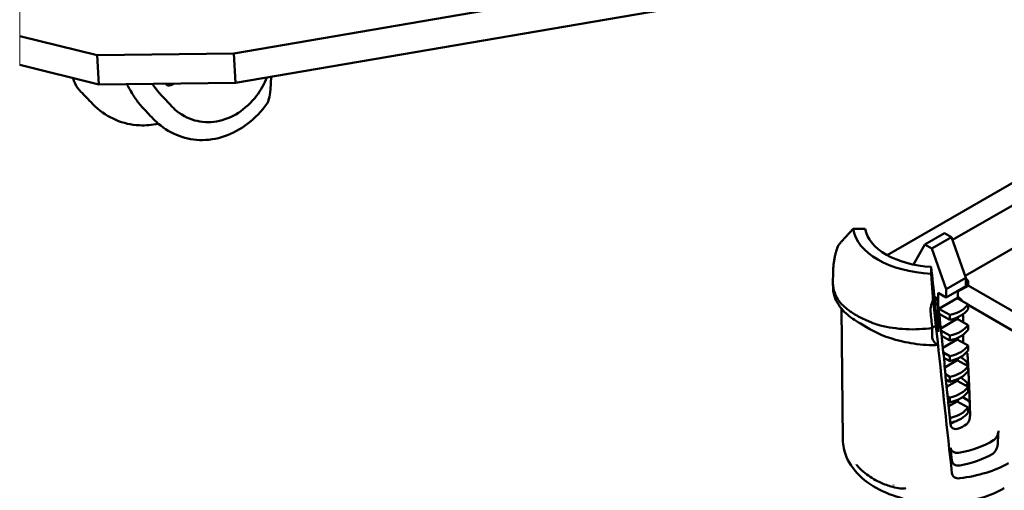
# Model space of a CAD drawing. Header units: millimetres. Extents: x 9 to 113, y 21 to 80.
# Tile 10 of 12: x 67 to 96, y 45 to 59. Entities that reach past the tile are written whole.
import ezdxf

# ---------------------------------------------------------------- set-up
doc = ezdxf.new("R2010")
doc.units = ezdxf.units.MM
doc.header["$LTSCALE"] = 0.2
doc.layers.add('Arêtes tangentes visibles(ISO)', color=7, linetype='Continuous', lineweight=18)
doc.layers.add('Arêtes visibles(ISO)', color=7, linetype='Continuous', lineweight=50)

msp = doc.modelspace()

# ---------------------------------------------------------------- linework, layer by layer
at = {"layer": 'Arêtes tangentes visibles(ISO)'}
for p, q in [((66.662, 58.485), (66.662, 59.609)), ((66.662, 57.615), (66.662, 58.485))]:
    msp.add_line(p, q, dxfattribs=at)
at = {"layer": 'Arêtes visibles(ISO)'}
for p, q in [((73.119, 57.958), (96.31, 61.936)), ((73.171, 57.075), (96.31, 61.045)), ((92.819, 51.879), (104.951, 58.883)), ((66.662, 58.485), (68.999, 57.908)), ((73.119, 57.958), (68.999, 57.908)), ((68.999, 57.908), (69.05, 57.025)), ((73.171, 57.075), (73.119, 57.958)), ((94.795, 52.336), (104.639, 58.019)), ((69.05, 57.025), (66.662, 57.615)), ((69.05, 57.025), (73.171, 57.075)), ((71.065, 57.048), (71.063, 57.05)), ((74.244, 57.259), (74.221, 56.876)), ((68.508, 56.805), (68.508, 56.805)), ((92.158, 52.672), (91.797, 52.672)), ((97.542, 52.623), (95.17, 51.254)), ((93.961, 52.196), (94.555, 52.539)), ((94.767, 52.417), (94.173, 52.074)), ((94.555, 52.539), (94.767, 52.417)), ((95.191, 51.192), (94.767, 52.417)), ((93.613, 51.593), (93.961, 52.196)), ((94.173, 52.074), (93.961, 52.196)), ((94.173, 52.074), (94.597, 50.849)), ((91.192, 51.372), (91.188, 51.034)), ((94.149, 51.523), (94.149, 51.314)), ((94.597, 50.849), (95.191, 51.192)), ((95.191, 50.947), (95.191, 51.192)), ((95.26, 51.102), (95.191, 51.062)), ((95.26, 50.955), (95.26, 51.102)), ((91.19, 50.887), (91.188, 51.017)), ((94.597, 50.604), (95.191, 50.947)), ((94.597, 50.604), (94.597, 50.849)), ((94.958, 50.781), (95.26, 50.955)), ((94.958, 50.567), (94.958, 50.812)), ((96.855, 50.046), (95.26, 50.967)), ((94.205, 50.535), (94.291, 49.746)), ((94.245, 50.629), (94.343, 50.572)), ((94.343, 50.572), (94.256, 50.522)), ((94.343, 50.572), (94.343, 50.425)), ((94.364, 50.739), (94.597, 50.604)), ((94.364, 50.344), (94.364, 50.739)), ((94.385, 50.261), (94.937, 50.58)), ((94.937, 50.58), (95.26, 50.393)), ((91.484, 46.316), (91.442, 50.267)), ((94.29, 50.395), (94.343, 50.425)), ((94.359, 50.393), (94.359, 49.569)), ((94.709, 50.075), (94.385, 50.261)), ((94.385, 50.148), (94.385, 50.261)), ((95.26, 50.246), (95.26, 50.393)), ((95.26, 50.379), (96.939, 49.409)), ((94.389, 50.112), (94.709, 49.928)), ((94.437, 49.669), (94.937, 49.957)), ((94.709, 49.928), (94.709, 50.075)), ((94.937, 49.957), (95.26, 49.771)), ((94.958, 49.945), (94.958, 50.009)), ((92.303, 49.647), (92.015, 49.813)), ((94.183, 49.683), (94.181, 49.429)), ((94.291, 49.746), (94.183, 49.683)), ((94.291, 49.746), (94.347, 49.258)), ((94.709, 49.452), (94.444, 49.605)), ((95.26, 49.624), (95.26, 49.771)), ((94.461, 49.448), (94.709, 49.305)), ((94.501, 49.084), (94.937, 49.335)), ((94.709, 49.305), (94.709, 49.452)), ((94.937, 49.335), (95.26, 49.149)), ((94.958, 49.323), (94.958, 49.387)), ((94.347, 49.258), (94.347, 49.175)), ((95.26, 49.002), (95.26, 49.149)), ((94.709, 48.83), (94.516, 48.941)), ((94.534, 48.784), (94.709, 48.683)), ((94.557, 48.494), (94.937, 48.713)), ((94.709, 48.683), (94.709, 48.83)), ((94.937, 48.713), (95.26, 48.526)), ((94.958, 48.701), (94.958, 48.765)), ((95.252, 48.609), (95.185, 48.57)), ((95.26, 48.38), (95.26, 48.526)), ((94.709, 48.208), (94.578, 48.284)), ((94.594, 48.127), (94.709, 48.061)), ((94.709, 48.061), (94.709, 48.208)), ((94.958, 48.079), (94.958, 48.143)), ((94.616, 47.906), (94.937, 48.091)), ((94.937, 48.091), (95.26, 47.904)), ((95.26, 47.991), (95.185, 47.948)), ((95.26, 47.904), (95.26, 47.991)), ((95.26, 47.757), (95.26, 47.904)), ((94.709, 47.586), (94.645, 47.622)), ((94.709, 47.439), (94.709, 47.586)), ((94.958, 47.457), (94.958, 47.521)), ((94.661, 47.466), (94.709, 47.439)), ((94.677, 47.319), (94.937, 47.469)), ((94.937, 47.469), (95.26, 47.282)), ((95.26, 47.135), (95.26, 47.282)), ((94.853, 46.857), (94.731, 46.787)), ((91.484, 46.316), (91.484, 46.316))]:
    msp.add_line(p, q, dxfattribs=at)
for centre, major_axis, ratio, start_param, end_param in [((113.219, 5.747), (-62.945, 71.33), 0.029396, 5.475214, 5.482308), ((94.364, 52.796), (-2.576, 0), 0.57735, 0.083636, 1.48716), ((94.364, 52.796), (-2.216, 0), 0.57735, 0.097263, 1.473534), ((94.143, 52.852), (-2.213, 20.727), 0.006497, 1.634246, 1.729122), ((94.364, 50.903), (0.96, 0), 0.57735, 0.367052, 0.532016), ((93.588, 51.026), (-2.4, 0), 0.57735, 6.277014, 6.703365), ((94.364, 50.347), (0.764, 0), 0.57735, 0.342127, 0.679909), ((94.364, 50.837), (-0.769, 0), 0.57735, 1.447939, 1.563988), ((94.287, 51.511), (-0.775, 7.258), 0.006497, 1.724718, 1.977559), ((94.364, 50.592), (0.96, 0), 0.57735, 5.079441, 5.916134), ((94.364, 50.445), (0.96, 0), 0.57735, 5.079441, 5.916134), ((93.837, 77.559), (1.461, -33.823), 0.044612, 5.654046, 5.679205), ((94.414, 44.754), (0.479, 6.861), 0.074764, 5.556013, 5.609705), ((94.364, 50.837), (-2.915, 0), 0.57735, 0.785398, 1.219734), ((93.588, 51.026), (-2.4, 0), 0.57735, 1.150616, 1.821063), ((94.364, 49.97), (0.96, 0), 0.57735, 5.079441, 5.916134), ((94.364, 49.823), (0.96, 0), 0.57735, 5.079441, 5.916134), ((94.414, 44.754), (0.479, 6.861), 0.074764, 5.428726, 5.477001), ((94.41, 50.913), (2.974, 0.059), 0.590078, 4.340629, 4.59347), ((94.111, 53.176), (-2.994, 28.044), 0.006497, 1.710285, 1.854738), ((94.364, 49.348), (0.96, 0), 0.57735, 5.079441, 5.916134), ((94.364, 49.201), (0.96, 0), 0.57735, 5.079441, 5.916134), ((94.364, 48.414), (0.95, 0), 0.57735, 0.362193, 0.788655), ((94.364, 48.725), (0.96, 0), 0.57735, 5.079441, 5.916134), ((94.364, 48.578), (0.96, 0), 0.57735, 5.079441, 5.916134), ((94.364, 47.792), (0.96, 0), 0.57735, 0.367052, 0.788528), ((94.364, 48.103), (0.96, 0), 0.57735, 5.079441, 5.916134), ((94.364, 47.956), (0.96, 0), 0.57735, 5.079441, 5.916134), ((94.364, 47.481), (0.96, 0), 0.57735, 5.084224, 5.916134), ((94.364, 47.334), (0.96, 0), 0.57735, 5.100762, 5.916134), ((94.364, 47.166), (1.083, 0), 0.57735, 5.305367, 5.603502), ((94.202, 41.836), (-1.566, -22.421), 0.074764, 1.770679, 1.789281), ((94.586, 48.715), (2.223, -20.825), 0.006497, 4.839243, 4.857928), ((94.364, 47.166), (2.244, 0), 0.57735, 4.985614, 5.54876), ((94.364, 46.778), (-2.248, 0), 0.57735, 1.862726, 2.388597), ((94.41, 46.805), (-2.931, 0), 0.57735, 1.777246, 2.356194)]:
    msp.add_ellipse(centre, major_axis=major_axis, ratio=ratio, start_param=start_param, end_param=end_param, dxfattribs=at)
for points, knots in [([(68.508, 56.805), (68.436, 56.88), (68.377, 56.965), (68.306, 57.107), (68.284, 57.162), (68.267, 57.219)], [0, 0, 0, 0, 0.05493183, 0.05493183, 0.08812437, 0.08812437, 0.08812437, 0.08812437]), ([(70.349, 56.353), (70.267, 56.441), (70.188, 56.545), (70.047, 56.761), (69.982, 56.874), (69.913, 57.002), (69.903, 57.019), (69.894, 57.035)], [0, 0, 0, 0, 0.0664356, 0.0664356, 0.1302961, 0.1302961, 0.139903, 0.139903, 0.139903, 0.139903]), ([(70.91, 56.727), (70.902, 56.735), (70.894, 56.744), (70.886, 56.753), (70.811, 56.836), (70.736, 56.936), (70.665, 57.045)], [1.55306108, 1.55306108, 1.55306108, 1.55306108, 1.55973484, 1.55973484, 1.55973484, 1.62340131, 1.62340131, 1.62340131, 1.62340131]), ([(71.319, 57.053), (71.282, 57.031), (71.25, 57.017), (71.173, 56.989), (71.149, 56.989), (71.13, 56.99), (71.143, 56.984), (71.109, 57.005), (71.09, 57.02), (71.065, 57.048)], [1.239862, 1.239862, 1.239862, 1.239862, 1.407704, 1.407704, 1.746296, 1.746296, 2.210444, 2.210444, 2.443461, 2.443461, 2.443461, 2.443461]), ([(74.118, 57.238), (74.037, 57.042), (73.925, 56.842), (73.659, 56.49), (73.45, 56.294), (73.062, 56.045), (72.814, 55.946), (72.389, 55.874), (72.137, 55.886), (71.734, 56), (71.512, 56.122), (71.314, 56.297), (71.278, 56.333), (71.242, 56.371)], [-1.3854205, -1.3854205, -1.3854205, -1.3854205, -1.2851801, -1.2851801, -1.1596856, -1.1596856, -1.0347815, -1.0347815, -0.9098773, -0.9098773, -0.7843829, -0.7843829, -0.7557933, -0.7557933, -0.7557933, -0.7557933]), ([(74.221, 56.876), (74.214, 56.761), (74.199, 56.663), (74.163, 56.525), (74.145, 56.489), (74.128, 56.458), (74.123, 56.45), (74.118, 56.443)], [0, 0, 0, 0, 0.0586483, 0.0586483, 0.1065248, 0.1065248, 0.1235436, 0.1235436, 0.1235436, 0.1235436]), ([(70.835, 55.847), (70.649, 55.803), (70.458, 55.784), (70.027, 55.803), (69.785, 55.86), (69.336, 56.053), (69.123, 56.191), (68.913, 56.388), (68.886, 56.414), (68.86, 56.441)], [0.326172, 0.326172, 0.326172, 0.326172, 0.4322582, 0.4322582, 0.5698512, 0.5698512, 0.7077008, 0.7077008, 0.7280704, 0.7280704, 0.7280704, 0.7280704]), ([(74.118, 56.443), (73.955, 56.215), (73.759, 56.011), (73.328, 55.678), (73.087, 55.546), (72.594, 55.378), (72.336, 55.339), (71.845, 55.357), (71.607, 55.411), (71.163, 55.598), (70.953, 55.734), (70.743, 55.933), (70.713, 55.963), (70.685, 55.993)], [0, 0, 0, 0, 0.1426524, 0.1426524, 0.2871826, 0.2871826, 0.4295033, 0.4295033, 0.5662469, 0.5662469, 0.7048766, 0.7048766, 0.7281599, 0.7281599, 0.7281599, 0.7281599]), ([(91.358, 52.179), (91.329, 52.119), (91.304, 52.058), (91.281, 51.986), (91.277, 51.973), (91.274, 51.959)], [0.00921662, 0.00921662, 0.00921662, 0.00921662, 0.04245942, 0.04245942, 0.05006155, 0.05006155, 0.05006155, 0.05006155]), ([(91.274, 51.959), (91.264, 51.921), (91.255, 51.883), (91.238, 51.806), (91.231, 51.767), (91.218, 51.69), (91.212, 51.65), (91.203, 51.572), (91.199, 51.532), (91.194, 51.452), (91.192, 51.413), (91.192, 51.372)], [0.15071351, 0.15071351, 0.15071351, 0.15071351, 0.16764264, 0.16764264, 0.18457177, 0.18457177, 0.20150091, 0.20150091, 0.21843004, 0.21843004, 0.23535918, 0.23535918, 0.23535918, 0.23535918]), ([(92.015, 49.813), (91.933, 49.86), (91.856, 49.909), (91.709, 50.014), (91.641, 50.069), (91.513, 50.187), (91.453, 50.25), (91.345, 50.392), (91.296, 50.472), (91.219, 50.658), (91.191, 50.767), (91.19, 50.887)], [0.4393149, 0.4393149, 0.4393149, 0.4393149, 0.4867196, 0.4867196, 0.5341243, 0.5341243, 0.5815291, 0.5815291, 0.6289338, 0.6289338, 0.6763386, 0.6763386, 0.6763386, 0.6763386]), ([(94.13, 50.174), (94.126, 50.215), (94.129, 50.26), (94.151, 50.385), (94.177, 50.465), (94.205, 50.535)], [0, 0, 0, 0, 0.02533393, 0.02533393, 0.06760857, 0.06760857, 0.06760857, 0.06760857]), ([(92.609, 49.761), (92.574, 49.77), (92.525, 49.785), (92.37, 49.838), (92.279, 49.874), (92.068, 49.968), (91.954, 50.027), (91.75, 50.15), (91.661, 50.212), (91.535, 50.316), (91.493, 50.354), (91.429, 50.421), (91.41, 50.443), (91.397, 50.461)], [0, 0, 0, 0, 0.0190749, 0.0190749, 0.0492253, 0.0492253, 0.0914929, 0.0914929, 0.1317136, 0.1317136, 0.155361, 0.155361, 0.1708997, 0.1708997, 0.1708997, 0.1708997]), ([(94.347, 49.175), (94.337, 49.179), (94.329, 49.184), (94.279, 49.215), (94.241, 49.248), (94.204, 49.313), (94.195, 49.335), (94.184, 49.38), (94.181, 49.404), (94.181, 49.429)], [0.05309291, 0.05309291, 0.05309291, 0.05309291, 0.06182494, 0.06182494, 0.10369082, 0.10369082, 0.12112443, 0.12112443, 0.13677795, 0.13677795, 0.13677795, 0.13677795]), ([(94.347, 49.175), (94.339, 49.174), (94.331, 49.172), (94.247, 49.161), (94.168, 49.159), (94.091, 49.163)], [0.07261155, 0.07261155, 0.07261155, 0.07261155, 0.07577935, 0.07577935, 0.10574062, 0.10574062, 0.10574062, 0.10574062]), ([(95.097, 47.598), (95.109, 47.592), (95.121, 47.586), (95.203, 47.539), (95.263, 47.491), (95.312, 47.439)], [0.21028016, 0.21028016, 0.21028016, 0.21028016, 0.21822987, 0.21822987, 0.26731448, 0.26731448, 0.26731448, 0.26731448]), ([(95.207, 46.772), (95.207, 46.773), (95.208, 46.773), (95.228, 46.787), (95.246, 46.808), (95.278, 46.859), (95.291, 46.888), (95.309, 46.946), (95.316, 46.979), (95.322, 47.033), (95.323, 47.055), (95.323, 47.075)], [-0.06197145, -0.06197145, -0.06197145, -0.06197145, -0.06159787, -0.06159787, -0.04618768, -0.04618768, -0.03077748, -0.03077748, -0.01538874, -0.01538874, -0.00454444, -0.00454444, -0.00454444, -0.00454444]), ([(94.733, 46.766), (94.736, 46.743), (94.743, 46.721), (94.768, 46.68), (94.787, 46.662), (94.833, 46.637), (94.862, 46.63), (94.918, 46.631), (94.945, 46.637), (94.97, 46.647)], [0.13516936, 0.13516936, 0.13516936, 0.13516936, 0.14819861, 0.14819861, 0.16346635, 0.16346635, 0.18032585, 0.18032585, 0.1948227, 0.1948227, 0.1948227, 0.1948227]), ([(96.03, 46.297), (96.03, 46.297), (96.03, 46.297), (96.05, 46.31), (96.07, 46.329), (96.108, 46.375), (96.124, 46.402), (96.15, 46.456), (96.161, 46.486), (96.173, 46.539), (96.177, 46.561), (96.178, 46.581)], [0.17878772, 0.17878772, 0.17878772, 0.17878772, 0.17880533, 0.17880533, 0.19375596, 0.19375596, 0.2087066, 0.2087066, 0.22364063, 0.22364063, 0.23511903, 0.23511903, 0.23511903, 0.23511903]), ([(96.355, 44.85), (96.107, 44.708), (95.822, 44.596), (95.217, 44.442), (94.889, 44.399), (94.522, 44.39), (94.483, 44.389), (94.414, 44.389), (94.385, 44.389), (94.266, 44.392), (94.178, 44.396), (93.823, 44.424), (93.558, 44.468), (93.013, 44.612), (92.732, 44.722), (92.239, 45.001), (92.02, 45.174), (91.686, 45.573), (91.564, 45.808), (91.495, 46.141), (91.485, 46.229), (91.484, 46.316)], [0, 0, 0, 0, 0.163066, 0.163066, 0.326785, 0.326785, 0.346478, 0.346478, 0.361247, 0.361247, 0.405593, 0.405593, 0.539717, 0.539717, 0.699678, 0.699678, 0.863154, 0.863154, 1.024713, 1.024713, 1.081179, 1.081179, 1.081179, 1.081179]), ([(94.733, 46.066), (94.736, 46.046), (94.741, 46.027), (94.763, 45.986), (94.781, 45.967), (94.824, 45.937), (94.851, 45.925), (94.909, 45.913), (94.94, 45.913), (94.97, 45.918)], [0.12480974, 0.12480974, 0.12480974, 0.12480974, 0.13640931, 0.13640931, 0.15135632, 0.15135632, 0.16659488, 0.16659488, 0.18173672, 0.18173672, 0.18173672, 0.18173672]), ([(96.156, 46.173), (96.155, 46.153), (96.151, 46.13), (96.139, 46.078), (96.127, 46.048), (96.101, 45.994), (96.084, 45.967), (96.046, 45.922), (96.025, 45.903), (96.004, 45.891), (96.004, 45.891), (96.004, 45.891)], [-0.23503082, -0.23503082, -0.23503082, -0.23503082, -0.22355428, -0.22355428, -0.20862865, -0.20862865, -0.19369568, -0.19369568, -0.1787627, -0.1787627, -0.17875151, -0.17875151, -0.17875151, -0.17875151]), ([(91.893, 45.568), (91.894, 45.566), (91.895, 45.563), (91.905, 45.548), (91.917, 45.533), (91.961, 45.481), (92.023, 45.416), (92.236, 45.238), (92.377, 45.144), (92.603, 45.027), (92.678, 44.993), (92.812, 44.941), (92.87, 44.922), (93.007, 44.882), (93.086, 44.864), (93.231, 44.841), (93.288, 44.837), (93.336, 44.838), (93.35, 44.839), (93.363, 44.844), (93.366, 44.845), (93.369, 44.848), (93.37, 44.849), (93.371, 44.85), (93.371, 44.851), (93.371, 44.852), (93.371, 44.852), (93.374, 44.852)], [-0.1564864, -0.1564864, -0.1564864, -0.1564864, -0.154072, -0.154072, -0.1461364, -0.1461364, -0.1168522, -0.1168522, -0.0758751, -0.0758751, -0.0566886, -0.0566886, -0.042522, -0.042522, -0.0243956, -0.0243956, -0.008628, -0.008628, -0.0033976, -0.0033976, -0.0014766, -0.0014766, -0.0006964, -0.0006964, -0.0003438, -0.0003438, -0.0000509, -0.0000509, -0.0000509, -0.0000509]), ([(95.011, 45.535), (94.982, 45.53), (94.951, 45.53), (94.892, 45.541), (94.865, 45.552), (94.823, 45.582), (94.804, 45.601), (94.783, 45.642), (94.777, 45.661), (94.775, 45.68)], [-0.06040321, -0.06040321, -0.06040321, -0.06040321, -0.0452115, -0.0452115, -0.02991608, -0.02991608, -0.01495804, -0.01495804, -0.00334155, -0.00334155, -0.00334155, -0.00334155]), ([(95.011, 45.149), (95.011, 45.148), (95.011, 45.148), (94.981, 45.145), (94.949, 45.146), (94.891, 45.16), (94.864, 45.172), (94.822, 45.203), (94.804, 45.223), (94.783, 45.264), (94.777, 45.283), (94.775, 45.301)], [0.06032525, 0.06032525, 0.06032525, 0.06032525, 0.06039742, 0.06039742, 0.0755325, 0.0755325, 0.09066758, 0.09066758, 0.1055342, 0.1055342, 0.11695696, 0.11695696, 0.11695696, 0.11695696])]:
    msp.add_open_spline(points, degree=3, knots=knots, dxfattribs=at)
for points, degree in [([(68.86, 56.441), (68.743, 56.562), (68.625, 56.684), (68.508, 56.805)], 3), ([(70.685, 55.993), (70.573, 56.113), (70.461, 56.234), (70.348, 56.354)], 3), ([(91.418, 52.257), (91.396, 52.232), (91.375, 52.206), (91.358, 52.179)], 3), ([(94.205, 50.535), (94.202, 50.574), (94.199, 50.614), (94.196, 50.653)], 3), ([(94.557, 48.485), (94.555, 48.535), (94.552, 48.585), (94.55, 48.634)], 3), ([(94.733, 46.766), (94.639, 47.683), (94.557, 48.485)], 2), ([(93.015, 44.945), (93.015, 44.946), (93.016, 44.946), (93.016, 44.947)], 3)]:
    msp.add_open_spline(points, degree=degree, dxfattribs=at)
for points, weights in [([(91.797, 52.672), (91.62, 52.479), (91.418, 52.257)], [1.04872595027, 1.06531029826, 1.07724845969]), ([(94.149, 51.314), (94.171, 51.006), (94.196, 50.653)], [1.04872595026, 1.06531029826, 1.07724845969]), ([(95.214, 48.943), (95.228, 48.926), (95.242, 48.909)], [4.53884937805, 4.4905062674, 4.44026026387]), ([(95.242, 48.909), (95.293, 48.136), (95.323, 47.075)], [0.999999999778, 0.999999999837, 0.99999999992]), ([(95.259, 48.527), (95.256, 48.568), (95.252, 48.609)], [1.00001968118, 1.00002372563, 1])]:
    msp.add_rational_spline(points, weights, degree=2, dxfattribs=at)

doc.saveas('drawing.dxf')
